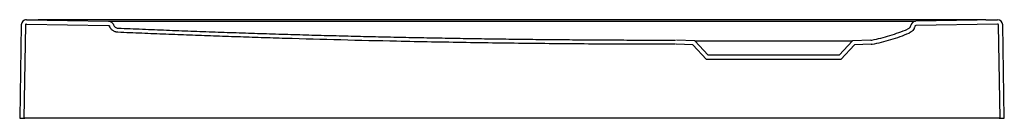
# Model space of a CAD drawing. Header units: millimetres. Extents: x 4037.811 to 4038.563, y 2092.843 to 2092.918.
import ezdxf

# ---------------------------------------------------------------- set-up
doc = ezdxf.new("R2010")
doc.units = ezdxf.units.MM
doc.layers.add('SANINDUSA', color=3, linetype='Continuous')

msp = doc.modelspace()

# ---------------------------------------------------------------- linework, layer by layer
at = {"layer": 'SANINDUSA'}
for p, q in [((4037.81184, 2092.91407), (4037.8106, 2092.84307)), ((4037.81504, 2092.91402), (4037.8138, 2092.84307)), ((4037.81585, 2092.9148), (4037.87848, 2092.91371)), ((4037.8159, 2092.918), (4037.87854, 2092.91691)), ((4038.54918, 2092.918), (4037.82463, 2092.918)), ((4038.55791, 2092.918), (4038.49554, 2092.91692)), ((4038.55796, 2092.9148), (4038.49559, 2092.91372)), ((4038.56001, 2092.84307), (4038.55878, 2092.91402)), ((4038.56321, 2092.84307), (4038.56198, 2092.91407)), ((4038.32516, 2092.89892), (4038.31249, 2092.89936)), ((4038.32659, 2092.90207), (4038.31255, 2092.90256)), ((4038.33552, 2092.88787), (4038.32516, 2092.89892)), ((4038.33691, 2092.89107), (4038.32659, 2092.90207)), ((4038.32659, 2092.90207), (4038.44722, 2092.90207)), ((4038.44722, 2092.90207), (4038.43691, 2092.89107)), ((4038.44865, 2092.89892), (4038.43829, 2092.88787)), ((4038.46126, 2092.90256), (4038.44722, 2092.90207)), ((4038.46132, 2092.89936), (4038.44865, 2092.89892)), ((4038.46127, 2092.90256), (4038.46191, 2092.90256)), ((4038.46132, 2092.89936), (4038.46222, 2092.89936)), ((4038.43691, 2092.89107), (4038.33691, 2092.89107)), ((4038.43829, 2092.88787), (4038.33552, 2092.88787)), ((4037.8106, 2092.84307), (4037.8138, 2092.84307)), ((4037.8138, 2092.84307), (4037.8146, 2092.84307)), ((4038.55921, 2092.84307), (4037.8146, 2092.84307)), ((4038.55921, 2092.84307), (4038.56001, 2092.84307)), ((4038.56001, 2092.84307), (4038.56321, 2092.84307))]:
    msp.add_line(p, q, dxfattribs=at)
at = {"layer": 'SANINDUSA', "flags": 128}
msp.add_lwpolyline([(4037.88732, 2092.91691), (4037.90332, 2092.91691), (4037.96732, 2092.91691), (4038.22332, 2092.91691), (4038.2509, 2092.91691), (4038.38691, 2092.91691)], dxfattribs=at)
at = {"layer": 'SANINDUSA'}
for centre, radius, start, end in [((4037.81584, 2092.91404), 0.004, 89.49884, 178.99892), ((4037.81584, 2092.914), 0.004, 89, 179), ((4037.81584, 2092.914), 0.0008, 89, 179), ((4038.49561, 2092.91292), 0.004, 91, 167.97496), ((4038.49561, 2092.91292), 0.0008, 91, 167.97496), ((4038.55798, 2092.914), 0.004, 1, 91), ((4038.55798, 2092.91404), 0.004, 1.00108, 90.50116), ((4038.55798, 2092.914), 0.0008, 1, 91)]:
    msp.add_arc(centre, radius, start, end, dxfattribs=at)
for centre, major_axis, start_param, end_param in [((4037.82463, 2093.41793), (-0.70988, 0.0001), 1.558552, 1.570893), ((4038.54918, 2093.41793), (-0.70988, -0.0001), 1.570699, 1.58304)]:
    msp.add_ellipse(centre, major_axis=major_axis, ratio=0.704236, start_param=start_param, end_param=end_param, dxfattribs=at)
for points, knots in [([(4037.87848, 2092.91371), (4037.87851, 2092.91371), (4037.87856, 2092.91371), (4037.87864, 2092.91369), (4037.87873, 2092.91367), (4037.87883, 2092.91363), (4037.87893, 2092.91357), (4037.87903, 2092.91349), (4037.87911, 2092.9134), (4037.87917, 2092.9133), (4037.87921, 2092.91323), (4037.87922, 2092.91319)], [0, 0, 0, 0, 0.08335, 0.166282, 0.249632, 0.374463, 0.499294, 0.624181, 0.749069, 0.874534, 1, 1, 1, 1]), ([(4037.87854, 2092.91691), (4037.87894, 2092.9169), (4037.87934, 2092.91684), (4037.8801, 2092.91659), (4037.88046, 2092.91641), (4037.88111, 2092.91594), (4037.8814, 2092.91566), (4037.88189, 2092.91503), (4037.88208, 2092.91468), (4037.88222, 2092.9143)], [0, 0, 0, 0, 0.25, 0.25, 0.5, 0.5, 0.75, 0.75, 1, 1, 1, 1]), ([(4037.87859, 2092.91691), (4037.87858, 2092.91691), (4037.87863, 2092.91691), (4037.87882, 2092.91691), (4037.87896, 2092.91691), (4037.87932, 2092.91691), (4037.87955, 2092.91691), (4037.88009, 2092.91691), (4037.8804, 2092.91691), (4037.88108, 2092.91691), (4037.88145, 2092.91691), (4037.88206, 2092.91691), (4037.88227, 2092.91691), (4037.88269, 2092.91691), (4037.88313, 2092.91691), (4037.88358, 2092.91691), (4037.88405, 2092.91691), (4037.88428, 2092.91691), (4037.885, 2092.91691), (4037.88548, 2092.91691), (4037.88597, 2092.91691)], [0, 0, 0, 0, 0.125, 0.125, 0.25, 0.25, 0.375, 0.375, 0.5, 0.5, 0.625, 0.625, 0.6875, 0.6875, 0.75, 0.8125, 0.8125, 0.875, 0.875, 1, 1, 1, 1]), ([(4037.88566, 2092.9085), (4037.88558, 2092.9085), (4037.8854, 2092.90851), (4037.88514, 2092.90854), (4037.88488, 2092.90857), (4037.88462, 2092.90862), (4037.88436, 2092.90867), (4037.8841, 2092.90874), (4037.88385, 2092.90881), (4037.88335, 2092.90897), (4037.88262, 2092.90929), (4037.88172, 2092.90985), (4037.88091, 2092.91053), (4037.88033, 2092.9112), (4037.87992, 2092.91177), (4037.87965, 2092.91223), (4037.87941, 2092.9127), (4037.87929, 2092.91303), (4037.87922, 2092.91319)], [0, 0, 0, 0, 0.031382, 0.062638, 0.09381, 0.124939, 0.156068, 0.187239, 0.218495, 0.249877, 0.374816, 0.499754, 0.624758, 0.749763, 0.812492, 0.874881, 0.937271, 1, 1, 1, 1]), ([(4037.88222, 2092.9143), (4037.88236, 2092.91394), (4037.88255, 2092.91359), (4037.88302, 2092.91297), (4037.8833, 2092.91269), (4037.88393, 2092.91223), (4037.88428, 2092.91204), (4037.88502, 2092.91179), (4037.88541, 2092.91171), (4037.8858, 2092.9117)], [0, 0, 0, 0, 0.25, 0.25, 0.5, 0.5, 0.75, 0.75, 1, 1, 1, 1]), ([(4037.8858, 2092.9117), (4037.88889, 2092.91156), (4037.89507, 2092.9113), (4037.90434, 2092.91092), (4037.91361, 2092.91054), (4037.92288, 2092.91017), (4037.93215, 2092.90981), (4037.94142, 2092.90946), (4037.95068, 2092.90912), (4037.95994, 2092.90879), (4037.96921, 2092.90847), (4037.97847, 2092.90815), (4037.98773, 2092.90785), (4037.99698, 2092.90755), (4038.00624, 2092.90726), (4038.0155, 2092.90698), (4038.02475, 2092.90671), (4038.034, 2092.90644), (4038.04326, 2092.90619), (4038.05251, 2092.90594), (4038.06176, 2092.90571), (4038.07101, 2092.90548), (4038.08026, 2092.90526), (4038.08951, 2092.90505), (4038.09877, 2092.90485), (4038.10802, 2092.90465), (4038.11727, 2092.90447), (4038.12653, 2092.90429), (4038.13578, 2092.90412), (4038.14504, 2092.90396), (4038.1543, 2092.90381), (4038.16356, 2092.90367), (4038.17282, 2092.90353), (4038.18208, 2092.90341), (4038.19135, 2092.90329), (4038.20062, 2092.90318), (4038.20988, 2092.90308), (4038.21915, 2092.90299), (4038.22843, 2092.90291), (4038.2377, 2092.90284), (4038.24697, 2092.90277), (4038.25625, 2092.90272), (4038.26552, 2092.90267), (4038.2748, 2092.90263), (4038.28408, 2092.9026), (4038.29335, 2092.90258), (4038.30263, 2092.90257), (4038.30881, 2092.90256), (4038.31191, 2092.90256)], [0, 0, 0, 0, 0.021771, 0.04354, 0.065306, 0.087069, 0.108829, 0.130585, 0.152337, 0.174085, 0.195829, 0.217568, 0.239303, 0.261034, 0.282762, 0.304486, 0.326207, 0.347925, 0.369641, 0.391354, 0.413067, 0.434778, 0.456489, 0.478201, 0.499912, 0.521625, 0.543339, 0.565055, 0.586774, 0.608495, 0.630219, 0.651947, 0.673678, 0.695413, 0.717151, 0.738894, 0.76064, 0.78239, 0.804144, 0.8259, 0.847659, 0.86942, 0.891183, 0.912946, 0.934709, 0.956472, 0.978236, 1, 1, 1, 1]), ([(4038.48785, 2092.91691), (4038.48834, 2092.91691), (4038.48882, 2092.91691), (4038.48977, 2092.91691), (4038.49023, 2092.91691), (4038.49112, 2092.91691), (4038.49156, 2092.91691), (4038.49236, 2092.91691), (4038.49274, 2092.91691), (4038.49342, 2092.91691), (4038.49372, 2092.91691), (4038.49413, 2092.91691), (4038.49425, 2092.91691), (4038.49448, 2092.91691), (4038.49468, 2092.91691), (4038.49485, 2092.91691), (4038.49498, 2092.91691), (4038.49504, 2092.91691), (4038.49518, 2092.91691), (4038.49523, 2092.91691), (4038.49523, 2092.91691)], [0, 0, 0, 0, 0.125, 0.125, 0.25, 0.25, 0.375, 0.375, 0.5, 0.5, 0.625, 0.625, 0.6875, 0.6875, 0.75, 0.8125, 0.8125, 0.875, 0.875, 1, 1, 1, 1]), ([(4038.49169, 2092.91375), (4038.49166, 2092.91359), (4038.49162, 2092.91343), (4038.49151, 2092.91313), (4038.49145, 2092.91297), (4038.49123, 2092.91254), (4038.49106, 2092.91226), (4038.49074, 2092.91189), (4038.49063, 2092.91177), (4038.49039, 2092.91155), (4038.49027, 2092.91145), (4038.48988, 2092.91116), (4038.48959, 2092.911), (4038.48928, 2092.91088)], [0, 0, 0, 0, 0.125, 0.125, 0.25, 0.25, 0.5, 0.5, 0.625, 0.625, 0.75, 0.75, 1, 1, 1, 1]), ([(4038.49482, 2092.91308), (4038.49476, 2092.9128), (4038.49468, 2092.91252), (4038.49449, 2092.91196), (4038.49438, 2092.91169), (4038.494, 2092.9109), (4038.49368, 2092.91041), (4038.49311, 2092.90973), (4038.49291, 2092.90952), (4038.49248, 2092.90912), (4038.49226, 2092.90894), (4038.49155, 2092.90842), (4038.49103, 2092.90813), (4038.49048, 2092.90791)], [0, 0, 0, 0, 0.125, 0.125, 0.25, 0.25, 0.5, 0.5, 0.625, 0.625, 0.75, 0.75, 1, 1, 1, 1]), ([(4038.31191, 2092.89936), (4038.30892, 2092.89936), (4038.30295, 2092.89937), (4038.29402, 2092.89938), (4038.28512, 2092.8994), (4038.27625, 2092.89943), (4038.26742, 2092.89946), (4038.25267, 2092.89953), (4038.23197, 2092.89967), (4038.19642, 2092.90001), (4038.152, 2092.9006), (4038.10227, 2092.90153), (4038.05611, 2092.90262), (4038.02162, 2092.90358), (4037.99525, 2092.9044), (4037.977, 2092.905), (4037.95875, 2092.90563), (4037.94049, 2092.90629), (4037.92222, 2092.90699), (4037.90394, 2092.90772), (4037.89176, 2092.90824), (4037.88566, 2092.9085)], [0, 0, 0, 0, 0.021029, 0.04198, 0.062852, 0.083645, 0.10436, 0.124996, 0.187452, 0.249994, 0.37513, 0.499996, 0.599988, 0.699998, 0.742794, 0.785611, 0.828447, 0.871305, 0.914182, 0.957081, 1, 1, 1, 1]), ([(4038.46191, 2092.90256), (4038.46658, 2092.9035), (4038.47119, 2092.90467), (4038.48031, 2092.90746), (4038.48482, 2092.90907), (4038.48928, 2092.91088)], [0, 0, 0, 0, 0.5, 0.5, 1, 1, 1, 1]), ([(4038.46222, 2092.89936), (4038.46704, 2092.90032), (4038.47181, 2092.90152), (4038.48122, 2092.90438), (4038.48588, 2092.90604), (4038.49048, 2092.90791)], [0, 0, 0, 0, 0.5, 0.5, 1, 1, 1, 1])]:
    msp.add_open_spline(points, degree=3, knots=knots, dxfattribs=at)
for points in [[(4037.88597, 2092.91691), (4037.88642, 2092.91691), (4037.88687, 2092.91691), (4037.88732, 2092.91691)], [(4038.38691, 2092.91691), (4038.4201, 2092.91691), (4038.4533, 2092.91691), (4038.4865, 2092.91691)], [(4038.4865, 2092.91691), (4038.48695, 2092.91691), (4038.4874, 2092.91691), (4038.48785, 2092.91691)]]:
    msp.add_open_spline(points, degree=3, dxfattribs=at)

doc.saveas('drawing.dxf')
